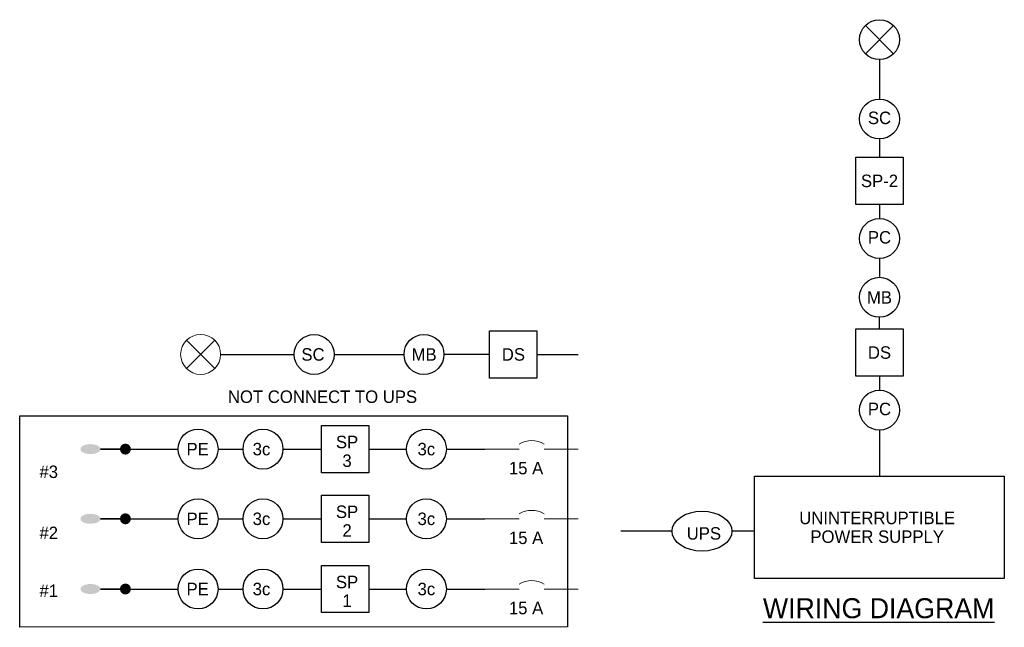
# Model space of a CAD drawing. Header units: feet. Extents: x -492 to 323056, y -284 to 581286.
# Tile 18 of 33: x 126 to 136, y -198 to -192. Entities that reach past the tile are written whole.
import ezdxf
from ezdxf.enums import TextEntityAlignment as Align

# ---------------------------------------------------------------- set-up
doc = ezdxf.new("R2010")
doc.units = ezdxf.units.FT
doc.header["$MEASUREMENT"] = 0
for name, color, linetype in [('BORDER', 7, 'Continuous'), ('LT_P_Luminaires', 2, 'Continuous'), ('SG_P_Text', 7, 'Continuous'), ('SH_Data', 7, 'Continuous'), ('ST_Details', 4, 'Continuous'), ('TEXT-DED', 10, 'Continuous')]:
    doc.layers.add(name, color=color, linetype=linetype)
doc.styles.add('Slanted-Normal', font='font31.shx', dxfattribs={"height": 0.14})

# ---------------------------------------------------------------- blocks, each defined once
blk = doc.blocks.new('*U1091')
at = {"layer": 'SG_P_Text'}
for p, q in [((-0.1414, 0.1415), (0.1414, -0.1414)), ((-0.1414, -0.1414), (0.1414, 0.1415))]:
    blk.add_line(p, q, dxfattribs=at)
at = {"layer": 'SG_P_Text', "color": 7, "linetype": 'Continuous', "lineweight": 13}
blk.add_circle((0, 0), 0.2, dxfattribs=at)
blk = doc.blocks.new('CSMP')
at = {"layer": 'LT_P_Luminaires', "linetype": 'Continuous', "lineweight": 0}
h = blk.add_hatch(color=1, dxfattribs=at)
edge = h.paths.add_edge_path()
edge.add_arc((0, 0), 0.055, 0, 360)
at = {"layer": 'LT_P_Luminaires', "lineweight": 35}
h = blk.add_hatch(color=1, dxfattribs=at)
edge = h.paths.add_edge_path()
edge.add_ellipse((0.35, 0), major_axis=(0.1, 0), ratio=0.5, start_angle=0, end_angle=360)
at = {"layer": 'LT_P_Luminaires', "color": 1, "lineweight": 35}
blk.add_line((0, 0), (0.25, 0), dxfattribs=at)

msp = doc.modelspace()

# ---------------------------------------------------------------- linework, layer by layer
at = {"layer": 'SH_Data', "lineweight": 13}
for p, q in [((130.89352, -196.12351), (131.23544, -196.12351)), ((131.48544, -196.12351), (131.82736, -196.12351)), ((130.89352, -196.82139), (131.23544, -196.82139)), ((131.48544, -196.82139), (131.82736, -196.82139)), ((130.89352, -197.52425), (131.23544, -197.52425)), ((131.48544, -197.52425), (131.82736, -197.52425))]:
    msp.add_line(p, q, dxfattribs=at)
at = {"layer": 'SH_Data', "lineweight": 13, "flags": 128}
for points in [[(131.48544, -196.07351, 0.2768965), (131.23544, -196.07351)], [(131.48544, -196.77139, 0.2768965), (131.23544, -196.77139)], [(131.48544, -197.47425, 0.2768965), (131.23544, -197.47425)]]:
    msp.add_lwpolyline(points, format="xyb", dxfattribs=at)
at = {"layer": 'ST_Details'}
for p, q in [((134.98579, -191.88279), (134.70294, -192.16563)), ((134.70294, -191.88279), (134.98579, -192.16563)), ((134.84436, -192.22421), (134.84433, -192.61866)), ((134.8443, -193.01866), (134.8443, -193.19948)), ((134.8443, -193.67315), (134.8443, -193.81465)), ((134.8443, -194.21465), (134.8443, -194.39548)), ((128.24582, -195.17567), (128.98266, -195.17573)), ((129.38266, -195.17573), (130.08266, -195.17573)), ((134.8443, -195.39178), (134.8443, -195.53328)), ((128.2204, -196.12359), (128.4704, -196.12359)), ((128.2204, -196.82146), (128.4704, -196.82146)), ((132.7669, -196.94524), (132.53983, -196.94524)), ((133.59398, -196.94524), (133.3669, -196.94524)), ((128.2204, -197.52432), (128.4704, -197.52432))]:
    msp.add_line(p, q, dxfattribs=at)
at = {"layer": 'ST_Details', "flags": 128}
for points in [[(135.08114, -193.19948), (135.08114, -193.67315), (134.60748, -193.67315), (134.60748, -193.19948), (135.08114, -193.19948)], [(135.08114, -194.91812), (135.08114, -195.39178), (134.60748, -195.39178), (134.60748, -194.91812), (135.08114, -194.91812)], [(130.93973, -194.93889), (131.41339, -194.93889), (131.41339, -195.41256), (130.93973, -195.41256), (130.93973, -194.93889)], [(129.25676, -195.88668), (129.73042, -195.88668), (129.73042, -196.36035), (129.25676, -196.36035), (129.25676, -195.88668)], [(136.09431, -196.3941), (136.09431, -197.41991), (133.59431, -197.41991), (133.59431, -196.3941), (136.09431, -196.3941)], [(129.25676, -196.58456), (129.73042, -196.58456), (129.73042, -197.05822), (129.25676, -197.05822), (129.25676, -196.58456)], [(129.25676, -197.28741), (129.73042, -197.28741), (129.73042, -197.76108), (129.25676, -197.76108), (129.25676, -197.28741)]]:
    msp.add_lwpolyline(points, close=True, dxfattribs=at)
for points in [[(134.84431, -194.91812), (134.84431, -194.80343)], [(130.93973, -195.17572), (130.48266, -195.17572)], [(131.41339, -195.17572), (131.82736, -195.17572)], [(134.8443, -195.93328), (134.84431, -196.3941)], [(127.29275, -196.12359), (127.8204, -196.12359)], [(128.8704, -196.12351), (129.25676, -196.12351)], [(129.73042, -196.12351), (130.10716, -196.12351)], [(130.50716, -196.12351), (130.89352, -196.12351)], [(127.29275, -196.82146), (127.8204, -196.82146)], [(128.8704, -196.82139), (129.25676, -196.82139)], [(129.73042, -196.82139), (130.10716, -196.82139)], [(130.50716, -196.82139), (130.89352, -196.82139)], [(132.53983, -196.94524), (132.25247, -196.94524)], [(127.29275, -197.52432), (127.8204, -197.52432)], [(128.8704, -197.52425), (129.25676, -197.52425)], [(129.73042, -197.52425), (130.10716, -197.52425)], [(130.50716, -197.52425), (130.89352, -197.52425)]]:
    msp.add_lwpolyline(points, dxfattribs=at)
at = {"layer": 'ST_Details'}
for centre in [(134.84436, -192.02421), (134.8443, -192.81866), (134.8443, -194.01465), (134.84431, -194.60343), (129.18266, -195.17573), (130.28266, -195.17572), (134.8443, -195.73328), (128.6704, -196.12351), (130.30716, -196.12351), (128.0204, -196.12359), (128.0204, -196.82146), (128.6704, -196.82139), (130.30716, -196.82139), (128.0204, -197.52432), (128.6704, -197.52425), (130.30716, -197.52425)]:
    msp.add_circle(centre, 0.2, dxfattribs=at)
msp.add_ellipse((133.0669, -196.94524), major_axis=(0.3, 0), ratio=0.6666667, dxfattribs=at)

# ---------------------------------------------------------------- block references
msp.add_blockref('*U1091', (128.04585, -195.1757), dxfattribs=at)
at = {"layer": 'ST_Details', "color": 1, "rotation": 180}
for p in [(127.29275, -196.12359), (127.29275, -196.82146), (127.29275, -197.52432)]:
    msp.add_blockref('CSMP', p, dxfattribs=at)

# ---------------------------------------------------------------- texts
at = {"layer": 'TEXT-DED', "style": 'Slanted-Normal'}
for s, height, p in [('SC', 0.125, (134.8443, -192.80707)), ('SP-2', 0.125, (134.84431, -193.43797)), ('PC', 0.125, (134.8443, -194.00307)), ('MB', 0.125, (134.84431, -194.60501)), ('SC', 0.125, (129.17107, -195.17573)), ('MB', 0.125, (130.28424, -195.17572)), ('DS', 0.125, (131.17821, -195.17572)), ('DS', 0.125, (134.84431, -195.1566)), ('NOT CONNECT TO UPS', 0.125, (129.2665, -195.59892)), ('PC', 0.125, (134.8443, -195.7217)), ('PE', 0.125, (128.01625, -196.12359)), ('3c', 0.125, (128.6556, -196.12351)), ('3c', 0.125, (130.30661, -196.12351)), ('#3', 0.125, (126.52477, -196.35046)), ('15 A', 0.125, (131.30518, -196.3138)), ('PE', 0.125, (128.01625, -196.82146)), ('3c', 0.125, (128.6556, -196.82139)), ('3c', 0.125, (130.30661, -196.82139)), ('#2', 0.125, (126.52477, -196.96248)), ('15 A', 0.125, (131.30518, -197.01168)), ('#1', 0.125, (126.52477, -197.54143)), ('PE', 0.125, (128.01625, -197.52432)), ('3c', 0.125, (128.6556, -197.52425)), ('3c', 0.125, (130.30661, -197.52425)), ('15 A', 0.125, (131.30518, -197.71454)), ('%%UWIRING DIAGRAM', 0.2, (134.83589, -197.71665))]:
    msp.add_text(s, height=height, dxfattribs=at).set_placement(p, align=Align.MIDDLE_CENTER)
at = {"layer": 'TEXT-DED', "char_height": 0.125, "attachment_point": 5, "style": 'Slanted-Normal'}
for s, insert, line_spacing_factor in [('UNINTERRUPTIBLE\\PPOWER SUPPLY', (134.82098, -196.90732), 0.9), ('UPS\\P', (133.08564, -196.96858), 0.6)]:
    msp.add_mtext(s, dxfattribs=dict(at, insert=insert, line_spacing_factor=line_spacing_factor))

# ---------------------------------------------------------------- next in the draw order: texts
at = {"layer": 'TEXT-DED', "char_height": 0.125, "attachment_point": 5, "line_spacing_factor": 0.9, "style": 'Slanted-Normal', "bg_fill": 3, "box_fill_scale": 1.1, "bg_fill_color": 7, "bg_fill_transparency": 0}
for s, insert in [('SP\\P3', (129.51233, -196.14685)), ('SP\\P2', (129.51233, -196.84472)), ('SP\\P1', (129.51233, -197.54758))]:
    msp.add_mtext(s, dxfattribs=dict(at, insert=insert))

# ---------------------------------------------------------------- next in the draw order: linework, layer by layer
at = {"layer": 'BORDER', "flags": 128}
msp.add_lwpolyline([(126.23404, -197.90774), (126.23404, -195.79109), (131.71854, -195.79109), (131.71854, -197.90417), (126.23404, -197.90774)], dxfattribs=at)

doc.saveas('drawing.dxf')
